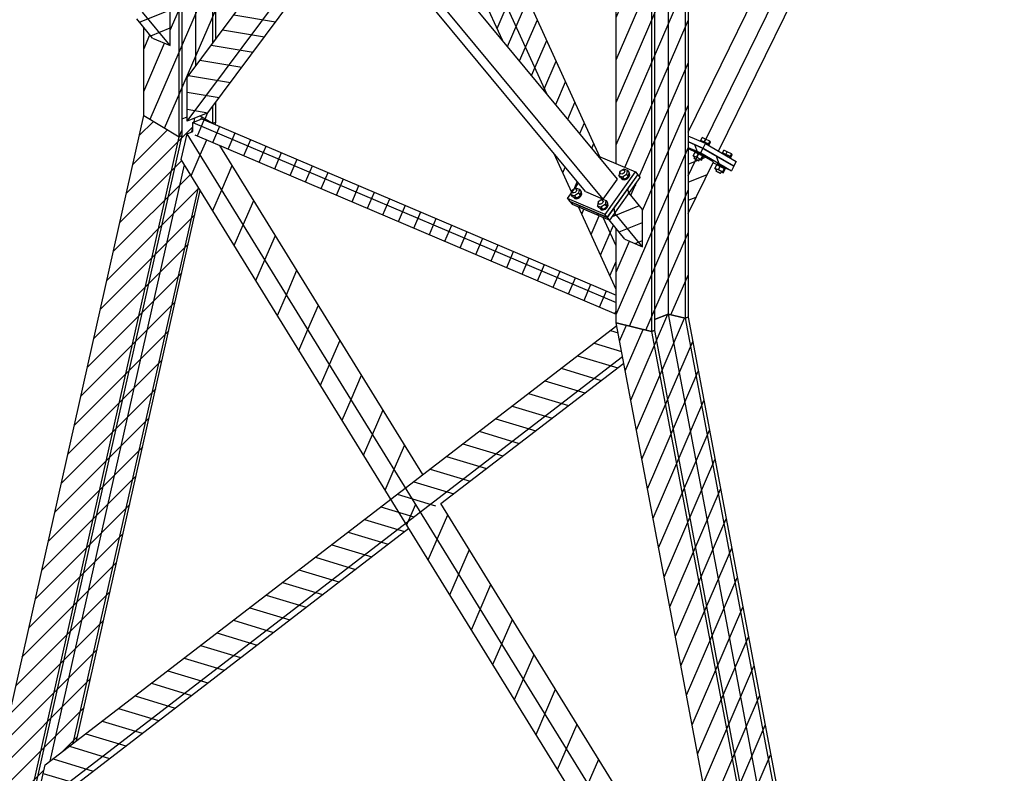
# Model space of a CAD drawing. Header units: millimetres. Extents: x 150 to 15284, y 150 to 14166.
# Tile 5 of 13: x 8757 to 11856, y 7055 to 9427. Entities that reach past the tile are written whole.
import ezdxf

# ---------------------------------------------------------------- set-up
doc = ezdxf.new("R2010")
doc.units = ezdxf.units.MM
pattern_1 = [(66.651, (13334.487, 8222.97), (-48.5679, 20.9659), [])]
pattern_2 = [(66.651, (13552.353, 1564.136), (-48.5679, 20.96592), [])]
pattern_3 = [(66.651, (13313.18, 3818.91), (-97.1817, 41.9517), [])]
pattern_4 = [(66.651, (13529.93, 8301), (-48.5679, 20.9659), [])]
pattern_5 = [(170.529, (16496.737, 272.66), (-8.70462, -52.17892), [])]

# ---------------------------------------------------------------- blocks, each defined once
blk = doc.blocks.new('Part-1324 - 1314')
h = blk.add_hatch()
h.set_pattern_fill('', color=96, scale=50, angle=21.651, style=0, pattern_type=0)
h.set_pattern_definition(pattern_1)
h.paths.add_polyline_path([(9373.6, 10538.4), (9373.6, 10821), (9364.3, 10817.1), (9311.5, 10795.3), (9308.6, 10794.1), (9309, 10750.6), (9305.9, 10749.3), (9301.8, 10747.6), (9267.9, 10762), (9258.5, 10766), (9249.7, 10769.8), (9235.1, 10763.7), (9258.5, 10725.7), (9267.9, 10710.5), (9311.5, 10639.5), (9364.3, 10553.6)])
h = blk.add_hatch()
h.set_pattern_fill('', color=96, scale=50, angle=21.651, style=0, pattern_type=0)
h.set_pattern_definition(pattern_1)
h.paths.add_polyline_path([(9373.6, 10247.8), (9373.6, 10377), (9364.3, 10392.2), (9311.5, 10478.1), (9305.9, 10487.2), (9267.9, 10549.1), (9258.5, 10564.3), (9253.1, 10573.1), (9215.1, 10635), (9156, 10731.1), (9147.4, 10727.5), (9147.4, 10344.1), (9258.5, 10296.8), (9311.5, 10274.3), (9364.3, 10251.8)])
h = blk.add_hatch()
h.set_pattern_fill('', color=96, scale=50, angle=21.651, style=0, pattern_type=0)
h.set_pattern_definition(pattern_1)
h.paths.add_polyline_path([(9147.4, 9995.1), (9215.1, 10023.1), (9253.1, 10038.8), (9305.9, 10060.6), (9311.5, 10062.9), (9364.3, 10084.7), (9373.6, 10088.6), (9373.6, 10127.3), (9364.3, 10131.2), (9319.3, 10150.4), (9311.5, 10153.3), (9305.9, 10155.3), (9267.9, 10169.3), (9258.5, 10172.7), (9253.1, 10174.7), (9147.4, 10213.6)])
h = blk.add_hatch()
h.set_pattern_fill('', color=96, scale=50, angle=21.651, style=0, pattern_type=0)
h.set_pattern_definition(pattern_1)
h.paths.add_polyline_path([(9258.5, 9059), (9267.9, 9062.7), (9267.9, 9115.3), (9283.7, 9121.6), (9283.7, 9245.7), (9311.5, 9282.9), (9364.3, 9353.7), (9373.6, 9366.2), (9373.6, 9909.3), (9364.3, 9905.4), (9311.5, 9883.6), (9258.5, 9861.7), (9147.4, 9815.8), (9147.4, 9606.6), (9208.3, 9580.7), (9215.4, 9572.1), (9215.2, 9571.8), (9215.9, 9571.6), (9223, 9563), (9215.1, 9551.9), (9188.2, 9514.3), (9230.7, 9463.1), (9230.7, 9345.5), (9215.1, 9352.2), (9175.2, 9369.2), (9147.4, 9402.7), (9147.4, 9125.6)])
h = blk.add_hatch()
h.set_pattern_fill('', color=96, scale=50, angle=21.651, style=0, pattern_type=0)
h.set_pattern_definition(pattern_1)
h.paths.add_polyline_path([(9364.3, 9101.1), (9373.6, 9104.7), (9373.6, 9167.5), (9364.3, 9155), (9348.4, 9133.8), (9325.1, 9124.5), (9363.8, 9101.3)])
at = {"color": 96}
for p, q in [((9364.3, 10553.6), (9364.3, 10817.1)), ((9373.6, 10538.4), (9373.6, 10821)), ((9311.5, 10639.5), (9311.5, 10795.3)), ((9258.5, 10725.7), (9258.5, 10766)), ((9267.9, 10710.5), (9267.9, 10762)), ((9147.4, 10344.1), (9147.4, 10727.5)), ((9258.5, 10296.8), (9258.5, 10564.3)), ((9267.9, 10292.8), (9267.9, 10549.1)), ((9311.5, 10274.3), (9311.5, 10478.1)), ((9364.3, 10251.8), (9364.3, 10392.2)), ((9373.6, 10247.8), (9373.6, 10377)), ((9147.4, 9995.1), (9147.4, 10213.6)), ((9258.5, 10041), (9258.5, 10172.7)), ((9267.9, 10044.9), (9267.9, 10169.3)), ((9311.5, 10062.9), (9311.5, 10153.3)), ((9364.3, 10084.7), (9364.3, 10131.2)), ((9373.6, 10088.6), (9373.6, 10127.3)), ((9364.3, 9353.7), (9364.3, 9905.4)), ((9373.6, 9366.2), (9373.6, 9909.3)), ((9258.5, 9059), (9258.5, 9861.7)), ((9267.9, 9062.7), (9267.9, 9865.6)), ((9311.5, 9282.9), (9311.5, 9883.6)), ((9147.4, 9606.6), (9147.4, 9815.8)), ((9147.4, 9125.6), (9147.4, 9402.7)), ((9364.3, 9101.1), (9364.3, 9155)), ((9373.6, 9104.7), (9373.6, 9167.5)), ((9147.4, 9125.6), (9258.5, 9059)), ((9267.9, 9115.3), (9283.7, 9121.6)), ((9325.1, 9124.5), (9363.8, 9101.3)), ((9364.4, 9101), (9373.6, 9104.7)), ((9258.5, 9059), (9267.9, 9062.7))]:
    blk.add_line(p, q, dxfattribs=at)
blk = doc.blocks.new('Part-1326 - 1314')
h = blk.add_hatch()
h.set_pattern_fill('', color=96, scale=50, angle=21.651, style=0, pattern_type=0)
h.set_pattern_definition([(66.651, (13594.22, 1876.347), (-48.5679, 20.96592), [])])
h.paths.add_polyline_path([(10745.1, 8445.5), (10754.4, 8449.3), (10754.4, 8483.5), (10798, 8500.8), (10850.8, 8487.5), (10860.2, 8491.2), (10860.2, 11205.9), (10850.8, 11202.2), (10798, 11181.4), (10744.1, 11160), (10739.7, 11161.9), (10701.6, 11178.1), (10633.9, 11206.9), (10633.9, 10688.2), (10709.9, 10655.9), (10739.7, 10643.2), (10744.4, 10641.2), (10744.4, 10395.1), (10740.8, 10393.7), (10733.6, 10390.8), (10722.1, 10386.3), (10701.6, 10395), (10633.9, 10423.8), (10633.9, 8973.9), (10694.9, 8947.9), (10702, 8939.3), (10701.8, 8939.1), (10702.4, 8938.8), (10709.6, 8930.2), (10674.8, 8881.6), (10717.3, 8830.3), (10717.3, 8712.7), (10661.7, 8736.4), (10633.9, 8769.9), (10633.9, 8473.6)])
at = {"color": 96}
for p, q in [((10633.9, 10688.2), (10633.9, 11206.9)), ((10850.8, 11202.2), (10850.8, 8487.5)), ((10860.2, 11205.9), (10860.2, 8491.2)), ((10745.1, 11160.4), (10745.1, 8445.5)), ((10754.4, 11164.1), (10754.4, 8449.3)), ((10798, 11181.4), (10798, 8500.8)), ((10633.9, 8973.9), (10633.9, 10423.8)), ((10633.9, 8473.6), (10633.9, 8769.9)), ((10798, 8500.8), (10754.4, 8483.5)), ((10850.8, 8487.5), (10798, 8500.8)), ((10860.2, 8491.2), (10850.8, 8487.5)), ((10745.1, 8445.5), (10633.9, 8473.6)), ((10754.4, 8449.3), (10745.1, 8445.5))]:
    blk.add_line(p, q, dxfattribs=at)
blk = doc.blocks.new('Part-2072 - 1314')
h = blk.add_hatch()
h.set_pattern_fill('', color=96, scale=50, angle=156.9421, style=0, pattern_type=0)
h.set_pattern_definition([(201.94213, (19697.505, -5546.067), (19.76714, -49.06802), [])])
h.paths.add_polyline_path([(10860.2, 8816.7), (10940.1, 8980), (10920.7, 8991.3), (10894.5, 9006.4), (10860.2, 9021)])
at = {"color": 96}
for p, q in [((10894.5, 9006.4), (10860.2, 9021)), ((10860.2, 8936.2), (10894.5, 9006.4)), ((10940.1, 8980), (10894.5, 9006.4)), ((10860.2, 8816.7), (10940.1, 8980))]:
    blk.add_line(p, q, dxfattribs=at)
blk = doc.blocks.new('Part-1609 - 1314')
h = blk.add_hatch()
h.set_pattern_fill('', color=96, scale=50, angle=21.651, style=0, pattern_type=0)
h.set_pattern_definition([(66.651, (13511.443, 1441.39), (-48.5679, 20.9659), [])])
h.paths.add_polyline_path([(11740.4, 3171.6), (11749.8, 3175.3), (11741.9, 3217.1), (11791.5, 3236.8), (11846.2, 3213.6), (11855.5, 3217.3), (10860.2, 8491.2), (10850.8, 8487.5), (10798, 8500.8), (10754.4, 8483.5), (10754.4, 8449.3), (10745.1, 8445.5), (10702.8, 8456.2), (10633.9, 8473.6), (11625.3, 3220.6), (11708, 3185.4)])
at = {"color": 96}
for p, q in [((10754.4, 8483.5), (10798, 8500.8)), ((10798, 8500.8), (10850.8, 8487.5)), ((10798, 8500.8), (11791.5, 3236.8)), ((10850.8, 8487.5), (10860.2, 8491.2)), ((10860.2, 8491.2), (11855.5, 3217.3)), ((10633.9, 8473.6), (10745.1, 8445.5)), ((11625.3, 3220.6), (10633.9, 8473.6)), ((10850.8, 8487.5), (11846.2, 3213.6)), ((10745.1, 8445.5), (10754.4, 8449.3)), ((10745.1, 8445.5), (11740.4, 3171.6)), ((10754.4, 8449.3), (11749.8, 3175.3)), ((11791.5, 3236.8), (11741.9, 3217.1)), ((11846.2, 3213.6), (11791.5, 3236.8)), ((11740.4, 3171.6), (11625.3, 3220.6)), ((11855.5, 3217.3), (11846.2, 3213.6)), ((11749.8, 3175.3), (11740.4, 3171.6))]:
    blk.add_line(p, q, dxfattribs=at)
blk = doc.blocks.new('Part-1558 - 1314')
h = blk.add_hatch()
h.set_pattern_fill('', color=96, scale=50, angle=21.7166, style=0, pattern_type=0)
h.set_pattern_definition([(66.71664, (13588.606, 1994.233), (-48.5919, 20.91025), [])])
h.paths.add_polyline_path([(10633.9, 8500.5), (10633.9, 8560.6), (9330.4, 9115.5), (9301.7, 9104), (9301.7, 9074.8), (9307.7, 9065)])
at = {"color": 96}
for p, q in [((9301.7, 9104), (9330.4, 9115.5)), ((9330.4, 9115.5), (10633.9, 8560.6)), ((9301.7, 9074.8), (9301.7, 9104)), ((9301.7, 9104), (10633.9, 8536.9)), ((9307.7, 9065), (10633.9, 8500.5))]:
    blk.add_line(p, q, dxfattribs=at)
blk = doc.blocks.new('Part-1599 - 1314')
at = {"color": 7}
for p, q in [((10638.2, 8925.7), (9858.5, 9866)), ((10593.1, 8862.6), (9813.4, 9802.9)), ((10537.5, 8886.2), (9795.3, 9781.3)), ((10593.1, 8862.6), (10638.2, 8925.7)), ((10537.5, 8886.2), (10593.1, 8862.6))]:
    blk.add_line(p, q, dxfattribs=at)
blk = doc.blocks.new('Part-1600 - 1314')
h = blk.add_hatch()
h.set_pattern_fill('', color=96, scale=50, angle=156.9421, style=0, pattern_type=0)
h.set_pattern_definition([(201.94213, (17906.274, -3257.163), (19.76714, -49.06802), [])])
h.paths.add_polyline_path([(10717.3, 8712.7), (10717.3, 8830.3), (10674.8, 8881.6), (10629.7, 8818.4), (10616.1, 8799.4), (10613.6, 8796), (10611.6, 8796.9), (10661.7, 8736.4), (10689.5, 8724.5)])
at = {"color": 96}
for p, q in [((10717.3, 8830.3), (10674.8, 8881.6)), ((10717.3, 8712.7), (10629.7, 8818.4)), ((10717.3, 8712.7), (10717.3, 8830.3)), ((10661.7, 8736.4), (10611.6, 8796.9)), ((10661.7, 8736.4), (10717.3, 8712.7))]:
    blk.add_line(p, q, dxfattribs=at)
blk = doc.blocks.new('Part-1603 - 1314')
h = blk.add_hatch()
h.set_pattern_fill('', color=96, scale=50, angle=54.44, style=0, pattern_type=0)
h.set_pattern_definition([(99.44, (16248.85, 5343.07), (-52.1836, -8.6764), [])])
h.paths.add_polyline_path([(10495.6, 8846.2), (10613.6, 8796), (10709.6, 8930.2), (10702.4, 8938.8), (10701.8, 8939.1), (10606.1, 8805.1), (10488.6, 8855.1), (10488.4, 8854.9)])
at = {"color": 96}
for p, q in [((10606.5, 8804.6), (10702.4, 8938.8)), ((10613.6, 8796), (10709.6, 8930.2)), ((10701.8, 8939.1), (10702.4, 8938.8)), ((10702.4, 8938.8), (10709.6, 8930.2)), ((10488.4, 8854.9), (10488.6, 8855.1)), ((10606.5, 8804.6), (10488.4, 8854.9)), ((10488.4, 8854.9), (10495.6, 8846.2)), ((10495.6, 8846.2), (10613.6, 8796)), ((10613.6, 8796), (10606.5, 8804.6))]:
    blk.add_line(p, q, dxfattribs=at)
blk = doc.blocks.new('Part-1604 - 1314')
at = {"color": 7}
for p, q in [((10578.8, 8997.3), (10694.9, 8947.9)), ((10598.9, 8813.7), (10694.9, 8947.9)), ((10606.1, 8805.1), (10702, 8939.3)), ((10694.9, 8947.9), (10702, 8939.3)), ((10480.8, 8864), (10515.6, 8912.6)), ((10598.9, 8813.7), (10480.8, 8864)), ((10480.8, 8864), (10488, 8855.4)), ((10488, 8855.4), (10606.1, 8805.1)), ((10606.1, 8805.1), (10598.9, 8813.7))]:
    blk.add_line(p, q, dxfattribs=at)
blk = doc.blocks.new('Bolt-1605 - 1314')
at = {"color": 7}
for p, q in [((10651.5, 8953.5), (10658, 8957.7)), ((10658, 8957.7), (10668.8, 8953.1)), ((10645, 8949.3), (10642.8, 8936.4)), ((10642.8, 8936.4), (10653.6, 8931.8)), ((10648.6, 8929.4), (10642.8, 8936.4)), ((10645, 8949.3), (10649.8, 8952.4)), ((10646, 8946.9), (10647.6, 8950.3)), ((10646.4, 8943.7), (10646, 8946.9)), ((10648.6, 8941.6), (10646.4, 8943.7)), ((10649.1, 8940.4), (10646.4, 8943.7)), ((10647.6, 8950.3), (10650.6, 8953.2)), ((10652, 8941.3), (10648.6, 8941.6)), ((10648.6, 8929.4), (10659.4, 8924.8)), ((10650.8, 8927.5), (10649.7, 8928.9)), ((10653.1, 8925.9), (10650.1, 8928.7)), ((10650.6, 8953.2), (10654.2, 8954.6)), ((10650.8, 8927.5), (10654.9, 8923.7)), ((10655.7, 8942.8), (10652, 8941.3)), ((10657.9, 8925.4), (10653.1, 8925.9)), ((10666.6, 8940.1), (10653.6, 8931.8)), ((10653.6, 8931.8), (10659.4, 8924.8)), ((10654.2, 8954.6), (10657.6, 8954.3)), ((10658.7, 8945.6), (10655.7, 8942.8)), ((10657.6, 8954.3), (10659.8, 8952.2)), ((10660.2, 8949.1), (10658.7, 8945.6)), ((10659.4, 8924.8), (10672.4, 8933.1)), ((10659.8, 8952.2), (10660.2, 8949.1)), ((10662.5, 8949), (10659.8, 8952.2)), ((10666.4, 8928), (10661.2, 8926)), ((10661.3, 8923.1), (10668.2, 8925.8)), ((10670.6, 8932), (10666.4, 8928)), ((10668.8, 8953.1), (10666.6, 8940.1)), ((10666.6, 8940.1), (10672.4, 8933.1)), ((10668.2, 8925.8), (10673.8, 8931.2)), ((10668.8, 8953.1), (10674.6, 8946.1)), ((10672.4, 8933.1), (10674.6, 8946.1)), ((10674.9, 8939.8), (10672.7, 8935)), ((10673.8, 8931.2), (10676.6, 8937.7)), ((10674.3, 8944.3), (10674.9, 8939.8)), ((10675.9, 8943.6), (10674.5, 8945.3)), ((10676.6, 8937.7), (10675.9, 8943.6)), ((10496.5, 8891.1), (10499.5, 8893.9)), ((10499.5, 8893.9), (10503.2, 8895.4)), ((10500.4, 8894.3), (10506.9, 8898.5)), ((10503.2, 8895.4), (10506.6, 8895)), ((10506.6, 8895), (10508.7, 8893)), ((10506.9, 8898.5), (10517.8, 8893.8)), ((10517.8, 8893.8), (10515.5, 8880.9)), ((10517.8, 8893.8), (10523.6, 8886.8)), ((10654.9, 8923.7), (10661.3, 8923.1)), ((10695.2, 8905.7), (10689.4, 8902)), ((10693.5, 8907.7), (10695.2, 8905.7)), ((10695.2, 8905.7), (10696.1, 8911.4)), ((10493.9, 8890.1), (10491.7, 8877.1)), ((10491.7, 8877.1), (10502.5, 8872.5)), ((10497.5, 8870.1), (10491.7, 8877.1)), ((10493.9, 8890.1), (10498.7, 8893.2)), ((10495, 8887.6), (10496.5, 8891.1)), ((10495.4, 8884.4), (10495, 8887.6)), ((10497.5, 8882.4), (10495.4, 8884.4)), ((10498, 8881.2), (10495.4, 8884.4)), ((10500.9, 8882.1), (10497.5, 8882.4)), ((10497.5, 8870.1), (10508.3, 8865.5)), ((10499.8, 8868.3), (10498.7, 8869.7)), ((10502.1, 8866.7), (10499, 8869.5)), ((10499.8, 8868.3), (10503.8, 8864.5)), ((10504.6, 8883.5), (10500.9, 8882.1)), ((10506.8, 8866.2), (10502.1, 8866.7)), ((10515.5, 8880.9), (10502.5, 8872.5)), ((10502.5, 8872.5), (10508.3, 8865.5)), ((10503.8, 8864.5), (10510.2, 8863.9)), ((10507.6, 8886.4), (10504.6, 8883.5)), ((10509.1, 8889.8), (10507.6, 8886.4)), ((10508.3, 8865.5), (10521.3, 8873.9)), ((10508.7, 8893), (10509.1, 8889.8)), ((10511.4, 8889.8), (10508.7, 8893)), ((10515.3, 8868.7), (10510.2, 8866.7)), ((10510.2, 8863.9), (10517.1, 8866.6)), ((10519.5, 8872.7), (10515.3, 8868.7)), ((10515.5, 8880.9), (10521.3, 8873.9)), ((10517.1, 8866.6), (10522.7, 8871.9)), ((10521.3, 8873.9), (10523.6, 8886.8)), ((10523.8, 8880.6), (10521.7, 8875.7)), ((10522.7, 8871.9), (10525.6, 8878.4)), ((10523.2, 8885), (10523.8, 8880.6)), ((10524.8, 8884.4), (10523.4, 8886.1)), ((10525.6, 8878.4), (10524.8, 8884.4)), ((10583.8, 8858.8), (10590.3, 8863)), ((10590.3, 8863), (10601.1, 8858.4)), ((10577.3, 8854.6), (10575, 8841.7)), ((10575, 8841.7), (10585.9, 8837)), ((10580.8, 8834.7), (10575, 8841.7)), ((10577.3, 8854.6), (10582.1, 8857.7)), ((10578.3, 8852.1), (10579.8, 8855.6)), ((10578.7, 8849), (10578.3, 8852.1)), ((10580.9, 8846.9), (10578.7, 8849)), ((10581.4, 8845.7), (10578.7, 8849)), ((10579.8, 8855.6), (10582.8, 8858.4)), ((10580.8, 8834.7), (10591.7, 8830.1)), ((10584.3, 8846.6), (10580.9, 8846.9)), ((10583.1, 8832.8), (10582, 8834.2)), ((10585.4, 8831.2), (10582.4, 8834)), ((10582.8, 8858.4), (10586.5, 8859.9)), ((10583.1, 8832.8), (10587.2, 8829)), ((10588, 8848), (10584.3, 8846.6)), ((10598.9, 8845.4), (10585.9, 8837)), ((10585.9, 8837), (10591.7, 8830.1)), ((10586.5, 8859.9), (10589.9, 8859.6)), ((10591, 8850.9), (10588, 8848)), ((10589.9, 8859.6), (10592.1, 8857.5)), ((10592.5, 8854.3), (10591, 8850.9)), ((10591.7, 8830.1), (10604.7, 8838.4)), ((10592.1, 8857.5), (10592.5, 8854.3)), ((10594.8, 8854.3), (10592.1, 8857.5)), ((10598.7, 8833.3), (10593.5, 8831.2)), ((10602.9, 8837.2), (10598.7, 8833.3)), ((10601.1, 8858.4), (10598.9, 8845.4)), ((10598.9, 8845.4), (10604.7, 8838.4)), ((10600.5, 8831.1), (10606.1, 8836.4)), ((10601.1, 8858.4), (10606.9, 8851.4)), ((10604.7, 8838.4), (10606.9, 8851.4)), ((10607.1, 8845.1), (10605, 8840.2)), ((10606.1, 8836.4), (10608.9, 8842.9)), ((10606.6, 8849.5), (10607.1, 8845.1)), ((10608.2, 8848.9), (10606.8, 8850.6)), ((10608.9, 8842.9), (10608.2, 8848.9)), ((10590.2, 8830.7), (10585.4, 8831.2)), ((10587.2, 8829), (10593.5, 8828.4)), ((10593.5, 8828.4), (10600.5, 8831.1)), ((10627.5, 8811), (10621.7, 8807.3)), ((10625.8, 8813), (10627.5, 8811)), ((10627.5, 8811), (10628.4, 8816.7))]:
    blk.add_line(p, q, dxfattribs=at)
blk = doc.blocks.new('Part-1608 - 1314')
h = blk.add_hatch()
h.set_pattern_fill('_USER', color=96, scale=50, angle=45, style=0, pattern_type=0)
h.set_pattern_definition([(45, (0, 0), (-35.35534, 35.35534), [])])
h.paths.add_polyline_path([(9308.1, 9117.8), (9283.7, 9108.1), (9283.7, 9121.6), (9267.9, 9115.3), (9267.9, 9062.7), (9258.5, 9059), (9147.4, 9125.6), (8152, 4699), (8267.1, 4650), (8276.5, 4653.8), (8287.6, 4703.1), (8318.2, 4715.3), (8372.9, 4692), (8382.2, 4695.7), (8416.5, 4848.1), (8407.2, 4844.7), (8341.9, 4820.9), (8327.3, 4815.5), (8350.7, 4919.9), (8365.5, 4925.8), (8415.5, 4945.6), (8431.2, 4951.3), (8440.5, 4954.7), (8850.8, 6779.7), (8844.1, 6787.9), (8797.1, 6845.1), (8792.2, 6851.1), (8786.5, 6858), (8803.4, 6933.2), (8818.2, 6939.1), (8821.4, 6940.3), (8824.6, 6954.5), (8821.4, 6953.2), (8806.6, 6947.4), (8836.8, 7081.5), (8853.1, 7094), (8925.5, 7149.7), (8935.8, 7157.6), (9325.2, 8889.4), (9319, 8899.5), (9275, 8970.7), (9265.2, 8986.7), (9283.5, 9068), (9298.2, 9073.9), (9301.7, 9075.2), (9301.7, 9089.1), (9301.7, 9104), (9305.4, 9105.5), (9330.4, 9115.5), (9363.8, 9101.3), (9325.1, 9124.5)])
h = blk.add_hatch()
h.set_pattern_fill('', color=96, scale=50, angle=21.651, style=0, pattern_type=0)
h.set_pattern_definition(pattern_2)
h.paths.add_polyline_path([(9372, 9097.8), (9373.6, 9104.7), (9364.4, 9101)])
h = blk.add_hatch()
h.set_pattern_fill('', color=96, scale=50, angle=21.651, style=0, pattern_type=0)
h.set_pattern_definition(pattern_2)
h.paths.add_polyline_path([(8889.4, 6951.3), (8899.1, 6994.4), (8888.8, 6986.5), (8871.4, 6973.1), (8854.2, 6966.3), (8881.6, 6954.6)])
at = {"color": 96}
for p, q in [((8152, 4699), (9147.4, 9125.6)), ((9147.4, 9125.6), (9258.5, 9059)), ((9267.9, 9115.3), (9283.7, 9121.6)), ((9305.4, 9105.5), (9308.1, 9117.8)), ((9325.1, 9124.5), (9363.8, 9101.3)), ((9298.2, 9073.9), (9301.7, 9089.1)), ((9364.4, 9101), (9373.6, 9104.7)), ((9372, 9097.8), (9373.6, 9104.7)), ((8267.1, 4650), (9258.5, 9059)), ((8276.5, 4653.8), (9267.9, 9062.7)), ((9267.9, 9062.7), (9258.5, 9059)), ((8853.1, 7094), (9275, 8970.7)), ((8925.5, 7149.7), (9319, 8899.5)), ((8935.8, 7157.6), (9325.2, 8889.4)), ((8881.6, 6954.6), (8888.8, 6986.5)), ((8889.4, 6951.3), (8899.1, 6994.4)), ((8818.2, 6939.1), (8821.4, 6953.2)), ((8365.5, 4925.8), (8797.1, 6845.1)), ((8431.2, 4951.3), (8844.1, 6787.9)), ((8440.5, 4954.7), (8850.8, 6779.7)), ((8372.9, 4692), (8407.2, 4844.7)), ((8382.2, 4695.7), (8416.5, 4848.1)), ((8318.2, 4715.3), (8341.9, 4820.9)), ((8318.2, 4715.3), (8287.6, 4703.1)), ((8372.9, 4692), (8318.2, 4715.3)), ((8152, 4699), (8267.1, 4650)), ((8382.2, 4695.7), (8372.9, 4692)), ((8276.5, 4653.8), (8267.1, 4650))]:
    blk.add_line(p, q, dxfattribs=at)
blk = doc.blocks.new('Part-1612 - 1314')
h = blk.add_hatch()
h.set_pattern_fill('', color=96, scale=50, angle=21.651, style=0, pattern_type=0)
h.set_pattern_definition(pattern_3)
h.paths.add_polyline_path([(9971.4, 7842.7), (10017.8, 7878.4), (9283.5, 9068), (9265.2, 8986.7)])
h = blk.add_hatch()
h.set_pattern_fill('', color=96, scale=50, angle=21.651, style=0, pattern_type=0)
h.set_pattern_definition(pattern_3)
h.paths.add_polyline_path([(9971.4, 7953.6), (10026, 7995.6), (9386.6, 9031.4), (9307.7, 9065), (9301.7, 9074.8), (9301.7, 9075.2), (9283.5, 9068)])
h = blk.add_hatch()
h.set_pattern_fill('', color=96, scale=50, angle=21.651, style=0, pattern_type=0)
h.set_pattern_definition(pattern_3)
h.paths.add_polyline_path([(11097.2, 6018.9), (11067, 6178.7), (11031.6, 6366.8), (10082.5, 7904.1), (10017.8, 7878.4), (9971.4, 7842.7)])
at = {"color": 96}
for p, q in [((9265.2, 8986.7), (9283.5, 9068)), ((9283.5, 9068), (9301.7, 9075.2)), ((11067, 6178.7), (9283.5, 9068)), ((10026, 7995.6), (9386.6, 9031.4)), ((11097.2, 6018.9), (9265.2, 8986.7)), ((11031.6, 6366.8), (10082.5, 7904.1))]:
    blk.add_line(p, q, dxfattribs=at)
blk = doc.blocks.new('Part-1613 - 1314')
h = blk.add_hatch()
h.set_pattern_fill('', color=96, scale=50, angle=118.1669, style=0, pattern_type=0)
h.set_pattern_definition([(163.1669, (14583.9, 1445.35), (-15.31905, -50.63336), [])])
h.paths.add_polyline_path([(8806.6, 6947.4), (8824.6, 6954.5), (8825.2, 6954.9), (8853.9, 6966.4), (8854.2, 6966.3), (8871.4, 6973.1), (9981.4, 7826.4), (9971.4, 7842.7), (10017.8, 7878.4), (10082.5, 7904.1), (10657.9, 8346.4), (10654, 8367.4), (10640.3, 8439.9), (10636.7, 8459), (10635.7, 8464.3), (8836.8, 7081.5)])
at = {"color": 96}
for p, q in [((8836.8, 7081.5), (10635.7, 8464.3)), ((8806.6, 6947.4), (10654, 8367.4)), ((10082.5, 7904.1), (10657.9, 8346.4)), ((8871.4, 6973.1), (9981.4, 7826.4)), ((8806.6, 6947.4), (8836.8, 7081.5)), ((8854.2, 6966.3), (8871.4, 6973.1)), ((8806.6, 6947.4), (8824.6, 6954.5))]:
    blk.add_line(p, q, dxfattribs=at)
blk = doc.blocks.new('Part-1614 - 1314')
h = blk.add_hatch()
h.set_pattern_fill('', color=96, scale=50, angle=21.651, style=0, pattern_type=0)
h.set_pattern_definition(pattern_4)
h.paths.add_polyline_path([(9794.9, 10417.4), (9835.3, 10466.2), (9884.7, 10525.7), (9748.6, 10824.1), (9740.9, 10827.3), (9669.9, 10857.5), (9647.2, 10867.2), (9647.6, 10827.3), (9648.4, 10752), (9648.5, 10738.2)])
h = blk.add_hatch()
h.set_pattern_fill('', color=96, scale=50, angle=21.651, style=0, pattern_type=0)
h.set_pattern_definition(pattern_4)
h.paths.add_polyline_path([(9854.3, 10287.1), (9892.8, 10303), (9918.1, 10313.5), (9971.4, 10335.5), (9936.8, 10411.4), (9887.5, 10351.9), (9873.9, 10335.5), (9847, 10303.1)])
h = blk.add_hatch()
h.set_pattern_fill('', color=96, scale=50, angle=21.651, style=0, pattern_type=0)
h.set_pattern_definition(pattern_4)
h.paths.add_polyline_path([(9975.9, 10158.1), (9923.1, 10136.2), (9971.4, 10030.3), (9975.2, 10035.5), (10018.5, 10093.4), (10010.3, 10082.5)])
h = blk.add_hatch()
h.set_pattern_fill('', color=96, scale=50, angle=21.651, style=0, pattern_type=0)
h.set_pattern_definition(pattern_4)
h.paths.add_polyline_path([(10582.5, 8995.7), (10075.1, 10108.2), (10010.3, 10082.5), (9971.4, 10030.3), (10276, 9362.5), (10415.5, 9194.3), (10444.6, 9159.2), (10571.7, 9005.9), (10578.8, 8997.3)])
h = blk.add_hatch()
h.set_pattern_fill('', color=96, scale=50, angle=21.651, style=0, pattern_type=0)
h.set_pattern_definition(pattern_4)
h.paths.add_polyline_path([(10494.6, 8883.3), (10498.4, 8888.6), (10515.6, 8912.6), (10452.9, 8988.2), (10439.2, 9004.8)])
h = blk.add_hatch()
h.set_pattern_fill('', color=96, scale=50, angle=21.651, style=0, pattern_type=0)
h.set_pattern_definition(pattern_4)
h.paths.add_polyline_path([(10633.9, 8577.8), (10633.9, 8769.9), (10611.6, 8796.9), (10593.2, 8804.7), (10515.3, 8837.8)])
at = {"color": 96}
for p, q in [((9835.3, 10466.2), (9653.7, 10864.5)), ((9884.7, 10525.7), (9748.6, 10824.1)), ((9794.9, 10417.4), (9648.5, 10738.2)), ((9971.4, 10335.5), (9936.8, 10411.4)), ((9907.1, 10308.9), (9887.5, 10351.9)), ((9854.3, 10287.1), (9847, 10303.1)), ((10276, 9362.5), (9923.1, 10136.2)), ((10415.5, 9194.3), (9975.9, 10158.1)), ((10582.5, 8995.7), (10075.1, 10108.2)), ((10494.6, 8883.3), (10439.2, 9004.8)), ((10633.9, 8577.8), (10515.3, 8837.8)), ((10633.9, 8715.4), (10593.2, 8804.7))]:
    blk.add_line(p, q, dxfattribs=at)
blk = doc.blocks.new('Part-1615 - 1314')
h = blk.add_hatch()
h.set_pattern_fill('', color=96, scale=50, angle=125.529, style=0, pattern_type=0)
h.set_pattern_definition(pattern_5)
h.paths.add_polyline_path([(10469.9, 10637.6), (10633.9, 10857.7), (10633.9, 11056.4), (10357.4, 10685.5), (10435.3, 10652.4)])
h = blk.add_hatch()
h.set_pattern_fill('', color=96, scale=50, angle=125.529, style=0, pattern_type=0)
h.set_pattern_definition(pattern_5)
h.paths.add_polyline_path([(10152, 10410.1), (10192.2, 10426.7), (10221.6, 10438.8), (10356.6, 10494.7), (10366.2, 10498.6), (10401.6, 10546.1), (10396.6, 10548.2), (10367, 10560.8), (10289.1, 10594)])
h = blk.add_hatch()
h.set_pattern_fill('', color=96, scale=50, angle=125.529, style=0, pattern_type=0)
h.set_pattern_definition(pattern_5)
h.paths.add_polyline_path([(9877.4, 9843.2), (9988.7, 9992.4), (9971.4, 10030.3), (10010.3, 10082.5), (10075.1, 10108.2), (10172.9, 10239.4), (10107.1, 10212.2), (10037.4, 10183.5), (9958.8, 10151), (9818.7, 9963.1), (9871.9, 9940.5), (9879, 9931.8), (9881.2, 9929.2), (9883.5, 9926.5), (9885.7, 9923.8), (9885.5, 9923.5), (9886.2, 9923.2), (9889, 9919.8), (9893.3, 9914.6), (9858.5, 9866), (9874, 9847.4)])
h = blk.add_hatch()
h.set_pattern_fill('', color=96, scale=50, angle=125.529, style=0, pattern_type=0)
h.set_pattern_definition(pattern_5)
h.paths.add_polyline_path([(9283.7, 9108.1), (9348.4, 9133.8), (9814.3, 9758.4), (9795.3, 9781.3), (9788, 9784.4), (9746.7, 9802), (9715.2, 9815.4), (9710.2, 9817.6), (9283.7, 9245.7)])
at = {"color": 96}
for p, q in [((10357.4, 10685.5), (10633.9, 11056.4)), ((10435.3, 10652.4), (10633.9, 10918.8)), ((10469.9, 10637.6), (10633.9, 10857.7)), ((10152, 10410.1), (10289.1, 10594)), ((10300.3, 10471.4), (10367, 10560.8)), ((10366.2, 10498.6), (10401.6, 10546.1)), ((10075.1, 10108.2), (10172.9, 10239.4)), ((9889, 9919.8), (10107.1, 10212.2)), ((9818.7, 9963.1), (9958.8, 10151)), ((9877.4, 9843.2), (9988.7, 9992.4)), ((9283.7, 9245.7), (9710.2, 9817.6)), ((9283.7, 9108.1), (9788, 9784.4)), ((9348.4, 9133.8), (9814.3, 9758.4)), ((9283.7, 9108.1), (9283.7, 9245.7)), ((9348.4, 9133.8), (9283.7, 9108.1))]:
    blk.add_line(p, q, dxfattribs=at)
blk = doc.blocks.new('Part-2075 - 1314')
at = {"color": 7}
for p, q in [((10914.6, 9037.5), (10860.2, 9060.7)), ((10860.2, 9043.4), (10907.6, 9023.2)), ((10907.6, 9023.2), (10914.6, 9037.5)), ((10907.6, 9023.2), (11004.5, 8967.1)), ((10914.6, 9037.5), (11011.5, 8981.4)), ((11004.5, 8967.1), (10997, 8970.3)), ((11011.5, 8981.4), (11004.5, 8967.1))]:
    blk.add_line(p, q, dxfattribs=at)
blk = doc.blocks.new('Part-2063 - 1314')
h = blk.add_hatch()
h.set_pattern_fill('', color=96, scale=50, angle=156.9421, style=0, pattern_type=0)
h.set_pattern_definition([(201.94213, (19146.926, -3257.22), (19.76714, -49.06802), [])])
h.paths.add_polyline_path([(9230.7, 9345.5), (9230.7, 9463.1), (9188.2, 9514.3), (9143.1, 9451.2), (9127.1, 9428.8), (9125, 9429.6), (9175.2, 9369.2)])
at = {"color": 96}
for p, q in [((9230.7, 9463.1), (9188.2, 9514.3)), ((9230.7, 9345.5), (9230.7, 9463.1)), ((9175.2, 9369.2), (9125, 9429.6)), ((9230.7, 9345.5), (9143.1, 9451.2)), ((9175.2, 9369.2), (9230.7, 9345.5))]:
    blk.add_line(p, q, dxfattribs=at)
blk = doc.blocks.new('Part-2071 - 1314')
at = {"color": 7}
for p, q in [((10860.2, 9073.4), (11659.7, 10706.8)), ((11659.7, 10706.8), (11715.3, 10683.1)), ((10910.6, 9039.2), (11715.3, 10683.1)), ((11760.9, 10656.7), (11715.3, 10683.1)), ((10956.4, 9013.3), (11760.9, 10656.7))]:
    blk.add_line(p, q, dxfattribs=at)
blk = doc.blocks.new('Part-2076 - 1314')
h = blk.add_hatch()
h.set_pattern_fill('', color=96, scale=50, angle=63.9185, style=0, pattern_type=0)
h.set_pattern_definition([(108.91848, (33144.6, 21088.98), (-50.04239, -17.15137), [])])
h.paths.add_polyline_path([(10860.2, 9042.3), (10860.2, 9021), (10894.5, 9006.4), (10940.1, 8980), (10938.5, 8976.8), (10997, 8951.9), (11004.1, 8966.2), (10907.2, 9022.3)])
at = {"color": 96}
for p, q in [((10907.2, 9022.3), (10860.2, 9042.3)), ((10860.2, 9024.9), (10900.1, 9007.9)), ((10900.1, 9007.9), (10907.2, 9022.3)), ((10907.2, 9022.3), (11004.1, 8966.2)), ((10900.1, 9007.9), (10997, 8951.9)), ((10997, 8951.9), (10938.5, 8976.8)), ((11004.1, 8966.2), (10997, 8951.9))]:
    blk.add_line(p, q, dxfattribs=at)
blk = doc.blocks.new('Bolt-2077 - 1314')
at = {"color": 7}
for p, q in [((10900.2, 9047), (10904.5, 9056)), ((10915.4, 9051.4), (10904.5, 9056)), ((10911, 9042.4), (10915.4, 9051.4)), ((10928.5, 9044.6), (10915.4, 9051.4)), ((10898.8, 9044.2), (10900, 9046.6)), ((10900.6, 9046.8), (10900, 9046.6)), ((10900.2, 9047), (10901.7, 9046.4)), ((10900.5, 9046.7), (10900.2, 9047)), ((10904.7, 9045.2), (10900.6, 9046.8)), ((10911.1, 9042.3), (10904.7, 9045.2)), ((10911, 9042.4), (10909.5, 9043)), ((10912.8, 9041.4), (10911, 9042.4)), ((10918, 9038.9), (10911.1, 9042.3)), ((10923.7, 9035.8), (10918, 9038.9)), ((10922.2, 9036.6), (10924.1, 9035.6)), ((10923.7, 9035.8), (10926.6, 9033.9)), ((10924.1, 9035.6), (10928.5, 9044.6)), ((10924.1, 9035.6), (10924.4, 9035.3)), ((10925.3, 9031.3), (10926.6, 9033.9)), ((10926.4, 9033.5), (10930.8, 9042.5)), ((10928.5, 9044.6), (10930.8, 9042.5)), ((10876.5, 8998.6), (10882.2, 9010.3)), ((10887.3, 8994), (10876.5, 8998.6)), ((10878.7, 8996.4), (10876.5, 8998.6)), ((10878.7, 8996.4), (10882.2, 8994.7)), ((10879.8, 8989.8), (10882.5, 8995.2)), ((10879.8, 8989.8), (10880.2, 8989.9)), ((10881.4, 8988.8), (10879.8, 8989.8)), ((10880.2, 8989.9), (10882.4, 8989.1)), ((10884.4, 8987.2), (10881.4, 8988.8)), ((10882.2, 9010.2), (10883.7, 9013.4)), ((10893, 9005.6), (10882.2, 9010.3)), ((10882.4, 8989.1), (10885.8, 8987.6)), ((10884.4, 9013.6), (10883.7, 9013.4)), ((10883.7, 9009.6), (10886.7, 9008.4)), ((10888.5, 9012), (10884.4, 9013.6)), ((10888.1, 8985.4), (10884.4, 8987.2)), ((10885.8, 8987.6), (10889.5, 8985.7)), ((10886.7, 9008.4), (10891.5, 9006.3)), ((10887.3, 8994), (10893, 9005.6)), ((10900.4, 8987.2), (10887.3, 8994)), ((10894.8, 9009.1), (10888.5, 9012)), ((10906.1, 8998.9), (10893, 9005.6)), ((10894, 8983.1), (10896.7, 8988.5)), ((10901.8, 9005.7), (10894.8, 9009.1)), ((10894.8, 9004.7), (10900, 9002.1)), ((10896.3, 8987.8), (10902.7, 8985.1)), ((10900, 9002.1), (10904.3, 8999.8)), ((10900.4, 8987.2), (10906.1, 8998.9)), ((10902.7, 8985.1), (10900.4, 8987.2)), ((10907.4, 9002.6), (10901.8, 9005.7)), ((10902.7, 8985.1), (10908.4, 8996.7)), ((10906.1, 8998.9), (10908.4, 8996.7)), ((10906.4, 8998.6), (10908.6, 8997.2)), ((10907.4, 9002.6), (10910.3, 9000.8)), ((10908.6, 8997.2), (10908.1, 8997)), ((10908.6, 8997.2), (10910.3, 9000.8)), ((10968.1, 9006.5), (10968.4, 9007)), ((10969, 9007.2), (10968.4, 9007)), ((10968.6, 9007.4), (10972.9, 9016.4)), ((10968.6, 9007.4), (10970.1, 9006.8)), ((10968.9, 9007.1), (10968.6, 9007.4)), ((10973.1, 9005.6), (10969, 9007.2)), ((10983.8, 9011.8), (10972.9, 9016.4)), ((10979.5, 9002.7), (10973.1, 9005.6)), ((10979.4, 9002.8), (10977.9, 9003.5)), ((10979.4, 9002.8), (10983.8, 9011.8)), ((10981.2, 9001.9), (10979.4, 9002.8)), ((10986.4, 8999.3), (10979.5, 9002.7)), ((10996.9, 9005), (10983.8, 9011.8)), ((10992.1, 8996.2), (10986.4, 8999.3)), ((10990.6, 8997), (10992.5, 8996.1)), ((10992.1, 8996.2), (10995, 8994.4)), ((10992.5, 8996.1), (10996.9, 9005)), ((10992.5, 8996.1), (10992.8, 8995.8)), ((10993.7, 8991.8), (10995, 8994.4)), ((10994.8, 8993.9), (10999.2, 9002.9)), ((10996.9, 9005), (10999.2, 9002.9)), ((10891.5, 8983.8), (10888.1, 8985.4)), ((10889.5, 8985.7), (10892.5, 8984.1)), ((10893.7, 8983), (10891.5, 8983.8)), ((10892.5, 8984.1), (10894, 8983.1)), ((10894, 8983.1), (10893.7, 8983)), ((10944.9, 8959), (10950.6, 8970.7)), ((10955.7, 8954.4), (10944.9, 8959)), ((10947.1, 8956.9), (10944.9, 8959)), ((10947.1, 8956.9), (10950.6, 8955.1)), ((10948.2, 8950.2), (10950.9, 8955.6)), ((10950.6, 8970.7), (10952.1, 8973.8)), ((10961.4, 8966.1), (10950.6, 8970.7)), ((10952.8, 8974), (10952.1, 8973.8)), ((10952.1, 8970), (10955.1, 8968.9)), ((10956.9, 8972.4), (10952.8, 8974)), ((10955.1, 8968.9), (10959.9, 8966.7)), ((10955.7, 8954.4), (10961.4, 8966.1)), ((10963.2, 8969.6), (10956.9, 8972.4)), ((10974.5, 8959.3), (10961.4, 8966.1)), ((10970.2, 8966.1), (10963.2, 8969.6)), ((10963.2, 8965.1), (10968.4, 8962.5)), ((10968.4, 8962.5), (10972.6, 8960.3)), ((10968.8, 8947.6), (10974.5, 8959.3)), ((10975.8, 8963.1), (10970.2, 8966.1)), ((10971.1, 8945.5), (10976.8, 8957.2)), ((10974.5, 8959.3), (10976.8, 8957.2)), ((10974.8, 8959), (10977, 8957.6)), ((10975.8, 8963.1), (10978.7, 8961.2)), ((10977, 8957.6), (10976.5, 8957.5)), ((10977, 8957.6), (10978.7, 8961.2)), ((10948.2, 8950.2), (10948.6, 8950.3)), ((10949.8, 8949.2), (10948.2, 8950.2)), ((10948.6, 8950.3), (10950.8, 8949.5)), ((10952.8, 8947.6), (10949.8, 8949.2)), ((10950.8, 8949.5), (10954.2, 8948)), ((10956.5, 8945.8), (10952.8, 8947.6)), ((10954.2, 8948), (10957.9, 8946.1)), ((10968.8, 8947.6), (10955.7, 8954.4)), ((10959.9, 8944.2), (10956.5, 8945.8)), ((10957.9, 8946.1), (10960.9, 8944.5)), ((10962.1, 8943.4), (10959.9, 8944.2)), ((10960.9, 8944.5), (10962.4, 8943.5)), ((10962.4, 8943.5), (10962.1, 8943.4)), ((10962.4, 8943.5), (10965.1, 8948.9)), ((10964.7, 8948.2), (10971.1, 8945.5)), ((10971.1, 8945.5), (10968.8, 8947.6))]:
    blk.add_line(p, q, dxfattribs=at)

msp = doc.modelspace()

# ---------------------------------------------------------------- block references
for name in ['Part-1326 - 1314', 'Part-1615 - 1314', 'Part-1614 - 1314', 'Part-1324 - 1314', 'Part-2071 - 1314', 'Part-1599 - 1314', 'Part-2063 - 1314', 'Part-1608 - 1314', 'Part-1558 - 1314', 'Part-1612 - 1314', 'Part-2075 - 1314', 'Bolt-2077 - 1314', 'Part-2076 - 1314', 'Part-2072 - 1314', 'Part-1604 - 1314', 'Bolt-1605 - 1314', 'Part-1603 - 1314', 'Part-1600 - 1314', 'Part-1609 - 1314', 'Part-1613 - 1314']:
    msp.add_blockref(name, (0, 0))

doc.saveas('drawing.dxf')
